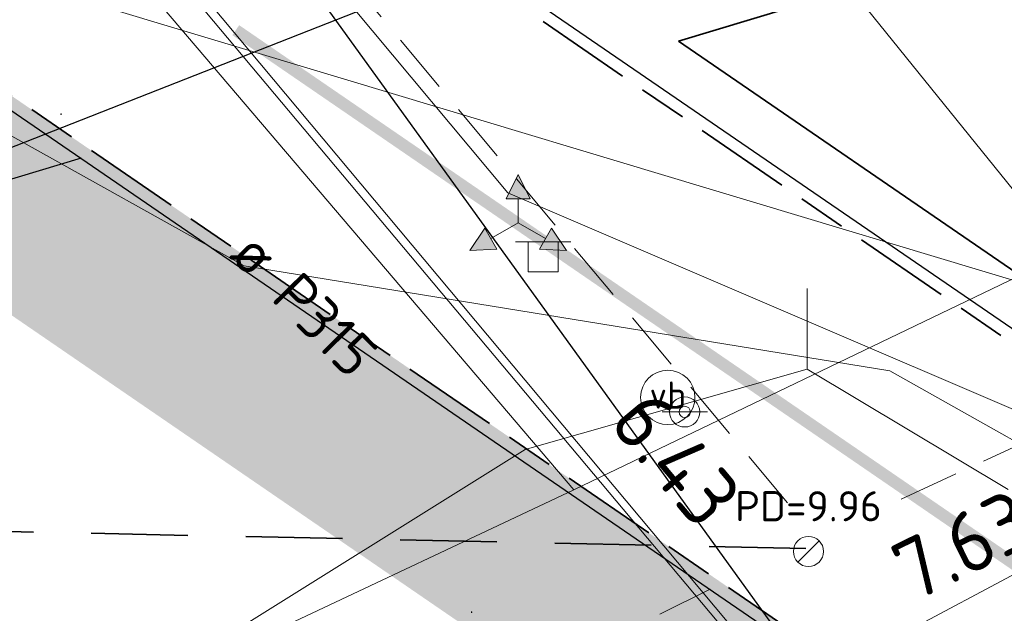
# Model space of a CAD drawing. Header units: metres. Extents: x 163628 to 167855, y 402678 to 405435.
# Tile 121 of 256: x 164483 to 164491, y 403443 to 403448. Entities that reach past the tile are written whole.
import ezdxf
from ezdxf.enums import TextEntityAlignment as Align

# ---------------------------------------------------------------- set-up
doc = ezdxf.new("R2010")
doc.units = ezdxf.units.M
for name, pattern in [('DASHED2', [0.375, 0.25, -0.125]), ('X-CA190022.004-UO-DWM_Snelfietsroute$0$VH-OPSLUITBAND_100X200', [16, 8, -2, 4, -2]), ('X-CA190022.004-UO-DWM_Snelfietsroute$0$VH-TROTTOIRBAND_180-200', [20, 10, -2, 2, -2, 2, -2]), ('X-CA190022.004-UO-DWM_Snelfietsroute$0$VW-270-30_STREEP', [3, 2.7, -0.3]), ('X-CA190022.004-UO-WHM_Riolering gemeente_NLCS_v0.2$0$RI-HUISAANSLUITING', [4.3, 2.5, -1.8]), ('X-CA190022.004-UO-WHM_Riolering nieuw$0$RI-HWA_PVC', [6.4, 4, -2.4])]:
    doc.linetypes.add(name, pattern=pattern)
doc.layers.get('0').update_dxf_attribs({"lineweight": 25})
for name, color, linetype, lineweight in [('B-WE-KW-KUNSTWERK_DUIKER-G', 252, 'Continuous', 18), ('X-CA190022.004-UO-BGT_Ondergrond$0$B-WE-VW-BEWEGWIJZERING_DRAAGCONSTRUCTIE-S', 7, 'Continuous', 25), ('X-CA190022.004-UO-BGT_Ondergrond$0$GE_316_WGDFietspad_Vlak_GEM', 253, 'Continuous', 9), ('X-CA190022.004-UO-BGT_Ondergrond$0$GE_367_OWGBerm_groenvoorziening_grasenk_GEM', 253, 'Continuous', 9), ('X-CA190022.004-UO-BGT_Ondergrond$0$GE_814_BRDVerkeersbord_Punt_GEM', 253, 'Continuous', 9), ('X-CA190022.004-UO-DTM inmeting$0$B-WE-IE-MEUBILAIR_WEGMEUBILAIR-S', 246, 'Continuous', 0), ('X-CA190022.004-UO-DTM inmeting$0$B-WE-OG-HOOGTEPUNT-S', 246, 'Continuous', 0), ('X-CA190022.004-UO-DTM inmeting$0$B-WE-RI-PUTDEKSELHOOGTE-T25', 246, 'Continuous', 0), ('X-CA190022.004-UO-DTM inmeting$0$B-WE-VH-VERHARDING_ASFALT-G', 246, 'Continuous', 0), ('X-CA190022.004-UO-DTM inmeting$0$B-WE-VW-VERKEERSTEKEN_BORD-S', 246, 'Continuous', 0), ('X-CA190022.004-UO-DWM_Snelfietsroute$0$N-WE-VH-KANTOPSLUITING_ACHTERKANTBAND-G', 125, 'Continuous', 25), ('X-CA190022.004-UO-DWM_Snelfietsroute$0$N-WE-VH-KANTOPSLUITING_OPSLUITBAND_100X200-G', 125, 'X-CA190022.004-UO-DWM_Snelfietsroute$0$VH-OPSLUITBAND_100X200', 35), ('X-CA190022.004-UO-DWM_Snelfietsroute$0$N-WE-VH-KANTOPSLUITING_TROTTOIRBAND_180 200-G', 125, 'X-CA190022.004-UO-DWM_Snelfietsroute$0$VH-TROTTOIRBAND_180-200', 25), ('X-CA190022.004-UO-DWM_Snelfietsroute$0$N-WE-VH-KANTVERHARDING_STREKLAAG-G', 251, 'Continuous', 18), ('X-CA190022.004-UO-DWM_Snelfietsroute$0$N-WE-VH-VERHARDING_HALFVERHARDING-G', 125, 'Continuous', 25), ('X-CA190022.004-UO-DWM_Snelfietsroute$0$N-WE-VW-MARKERING_LANGS_STREEP_27030_010-G', 125, 'X-CA190022.004-UO-DWM_Snelfietsroute$0$VW-270-30_STREEP', 25), ('X-CA190022.004-UO-GZM_Werkgrens_v0.1$0$N-WE-KG-GRENS_SYSTEEMGRENS-G', 7, 'X-CA190022.004-UO-GZM_Werkgrens_v0.1$0$KG-OG', 35), ('X-CA190022.004-UO-KAD_Percelen$0$B-WE-KG-GRENS_PERCEEL-GV', 150, 'Continuous', 9), ('X-CA190022.004-UO-WHM_Riolering gemeente - drukleidingen_v0.1$0$Riool_onder_druk_asbestcement_leidingen_450_hgml', 214, 'X-CA190022.004-UO-WHM_Riolering gemeente - drukleidingen_v0.1$0$1-200 PERSLEIDING', 25), ('X-CA190022.004-UO-WHM_Riolering gemeente - drukleidingen_v0.1$0$Riool_onder_druk_pvc_leidingen_315_hgml', 214, 'X-CA190022.004-UO-WHM_Riolering gemeente - drukleidingen_v0.1$0$1-200 PERSLEIDING', 25), ('X-CA190022.004-UO-WHM_Riolering gemeente_NLCS_v0.2$0$B-WE-RI-DUIKER-G', 214, 'X-CA190022.004-UO-WHM_Riolering gemeente_NLCS_v0.2$0$RI-HUISAANSLUITING', 15), ('X-CA190022.004-UO-WHM_Riolering nieuw$0$N-WE-RI-HWA_TRANSPORTLEIDING_PVC_160-G', 150, 'X-CA190022.004-UO-WHM_Riolering nieuw$0$RI-HWA_PVC', 35), ('X-XX-AL-T25 DUIIKER BESTAAND', 252, 'Continuous', 25)]:
    doc.layers.add(name, color=color, linetype=linetype, lineweight=lineweight)
doc.layers.add('X-CA190022.004-UO-DTM inmeting$0$X-XX-AL-MEETPUNT-S', color=246, linetype='Continuous', lineweight=0, plot=False)
for name, color, linetype, lineweight, transparency in [('X-CA190022.004-UO-KL_Wenstracé_v0.3$0$N-WE-KL-TRACE_WENSTRACE-G 1.5m', 24, 'Continuous', 35, 0.6), ('X-CA190022.004-UO-KLIC$0$B-OI-KL-DATA_KPN_0000546663_VECT_19O042616-G', 42, 'X-CA190022.004-UO-KLIC$0$1-200 TELEFONIE-KPN', 0, 0.25), ('X-CA190022.004-UO-KLIC$0$B-WE-KL-ET_MS-G', 42, 'X-CA190022.004-UO-KLIC$0$1-200 MIDDENSPANNING', 0, 0.25), ('X-CA190022.004-UO-KLIC$0$B-WE-KL-GAS_HD-G', 42, 'X-CA190022.004-UO-KLIC$0$1-200 GASLEIDING HOGE DRUK', 0, 0.25), ('X-CA190022.004-UO-KLIC$0$B-WE-KL-GAS_LD-G', 42, 'X-CA190022.004-UO-KLIC$0$1-200 GASLEIDING LAGE DRUK', 0, 0.25)]:
    doc.layers.add(name, color=color, linetype=linetype, lineweight=lineweight, transparency=transparency)
doc.styles.add('NLCS-ISO-M200-T25', font='NLCS-ISO.ttf', dxfattribs={"height": 0.5})
doc.styles.add('X-CA190022.004-UO-BGT_Ondergrond$0$NLCS-ISO', font='NLCS-ISO.ttf')
doc.styles.add('X-CA190022.004-UO-DTM inmeting$0$NLCS-ISO', font='isocpeur.ttf', dxfattribs={"height": 2.5})
doc.styles.add('X-CA190022.004-UO-KLIC$0$NLCS-ISO', font='NLCS-ISO.ttf')
doc.styles.add('X-CA190022.004-UO-WHM_Riolering gemeente - drukleidingen_v0.1$0$NLCS-ISO', font='NLCS-ISO.ttf')
doc.styles.add('X-CA190022.004-UO-WHM_Riolering gemeente_NLCS_v0.2$0$NLCS-ISO-M200-T18', font='NLCS-ISO.ttf', dxfattribs={"height": 0.36})
doc.linetypes.add('X-CA190022.004-UO-GZM_Werkgrens_v0.1$0$KG-OG', pattern='A,5.5,-1.5,[2,NLCS.SHX,S=0.5,R=0,X=0,Y=0],-1.5', length=8.5)
doc.linetypes.add('X-CA190022.004-UO-KLIC$0$1-200 GASLEIDING HOGE DRUK', pattern='A,1.5,-0.6,["GAS HD",X-CA190022.004-UO-KLIC$0$NLCS-ISO,S=0.24,R=0,X=-0.5,Y=-0.12],-0.7', length=2.8)
doc.linetypes.add('X-CA190022.004-UO-KLIC$0$1-200 GASLEIDING LAGE DRUK', pattern='A,1.5,-0.6,["GAS LD",X-CA190022.004-UO-KLIC$0$NLCS-ISO,S=0.24,R=0,X=-0.5,Y=-0.12],-0.7', length=2.8)
doc.linetypes.add('X-CA190022.004-UO-KLIC$0$1-200 MIDDENSPANNING', pattern='A,1.5,-0.6,["MS",X-CA190022.004-UO-KLIC$0$NLCS-ISO,S=0.24,R=0,X=-0.5,Y=-0.12],-0.05', length=2.15)
doc.linetypes.add('X-CA190022.004-UO-KLIC$0$1-200 TELEFONIE-KPN', pattern='A,1.5,-0.6,["KPN",X-CA190022.004-UO-KLIC$0$NLCS-ISO,S=0.24,R=0,X=-0.5,Y=-0.12],-0.3', length=2.4)
doc.linetypes.add('X-CA190022.004-UO-WHM_Riolering gemeente - drukleidingen_v0.1$0$1-200 PERSLEIDING', pattern='A,1.5,-0.6,["PERS",X-CA190022.004-UO-WHM_Riolering gemeente - drukleidingen_v0.1$0$NLCS-ISO,S=0.24,R=0,X=-0.5,Y=-0.12],-0.65', length=2.75)

# ---------------------------------------------------------------- blocks, each defined once
blk = doc.blocks.new('X-CA190022.004-UO-BGT_Ondergrond$0$SIE-WEG_PAAL_VERKEERSBORD-SO')
at = {"linetype": 'ByBlock', "lineweight": 18}
blk.add_circle((0, 0), 1.5, dxfattribs=at)
at = {"linetype": 'ByBlock', "lineweight": 18, "style": 'X-CA190022.004-UO-BGT_Ondergrond$0$NLCS-ISO'}
blk.add_text('vb', height=1.5, dxfattribs=at).set_placement((0, 0.132), align=Align.MIDDLE_CENTER)
blk = doc.blocks.new('X-CA190022.004-UO-BGT_Ondergrond$0$IMGEOVerkeersbord')
at = {"xscale": 5, "yscale": 5, "zscale": 5}
blk.add_blockref('X-CA190022.004-UO-BGT_Ondergrond$0$SIE-WEG_PAAL_VERKEERSBORD-SO', (0, 0), dxfattribs=at)
blk = doc.blocks.new('X-CA190022.004-UO-BGT_Ondergrond$0$SIE-WEG_VERKEERSBORD_WEGWIJZER-SO')
at = {"linetype": 'ByBlock', "lineweight": 18}
h = blk.add_hatch(color=0, dxfattribs=at)
h.dxf.hatch_style = 1
h.paths.add_polyline_path([(0.5, 1), (0, 2), (-0.5, 1)])
h = blk.add_hatch(color=0, dxfattribs=at)
h.dxf.hatch_style = 1
h.paths.add_polyline_path([(-1.384, -0.222), (-2, -1.155), (-0.884, -1.088)])
h = blk.add_hatch(color=0, dxfattribs=at)
h.dxf.hatch_style = 1
h.paths.add_polyline_path([(1.384, -0.222), (2, -1.155), (0.884, -1.088)])
at = {"color": 0, "linetype": 'ByBlock', "lineweight": 18}
for points in [[(0.5, 1), (0, 2), (-0.5, 1)], [(-1.384, -0.222), (-2, -1.155), (-0.884, -1.088)], [(1.384, -0.222), (2, -1.155), (0.884, -1.088)]]:
    blk.add_lwpolyline(points, close=True, dxfattribs=at)
for points in [[(0, 1), (0, 0)], [(-1.134, -0.655), (0, 0)], [(1.134, -0.655), (0, 0)]]:
    blk.add_lwpolyline(points, dxfattribs=at)
blk = doc.blocks.new('X-CA190022.004-UO-DTM inmeting$0$SVW-VERKEERSTEKEN_BORD_ANWB-SO')
blk.add_line((-2.75, 0), (2.75, 0))
at = {"flags": 128}
blk.add_lwpolyline([(-1.5, 0), (-1.5, -3), (1.5, -3), (1.5, 0)], close=True, dxfattribs=at)
at = {"style": 'X-CA190022.004-UO-DTM inmeting$0$NLCS-ISO'}
blk.add_attdef('AANTAL', text='', height=2.5, dxfattribs=at).set_placement((0, -1.5), align=Align.MIDDLE)
blk = doc.blocks.new('X-CA190022.004-UO-DTM inmeting$0$putdeksel 1.03')
at = {"layer": 'X-CA190022.004-UO-DTM inmeting$0$B-WE-RI-PUTDEKSELHOOGTE-T25', "flags": 128}
blk.add_lwpolyline([(-0.177, -0.177), (0.177, 0.177)], dxfattribs=at)
at = {"layer": 'X-CA190022.004-UO-DTM inmeting$0$B-WE-RI-PUTDEKSELHOOGTE-T25'}
blk.add_circle((0, 0), 0.25, dxfattribs=at)
blk = doc.blocks.new('X-CA190022.004-UO-DTM inmeting$0$Putdeksel 1.04')
at = {"layer": 'X-CA190022.004-UO-DTM inmeting$0$B-WE-RI-PUTDEKSELHOOGTE-T25'}
blk.add_blockref('X-CA190022.004-UO-DTM inmeting$0$putdeksel 1.03', (0, 0), dxfattribs=at)
blk = doc.blocks.new('X-CA190022.004-UO-DTM inmeting$0$SIE-WEG_VERKEERSBORD_PAAL')
blk.add_line((-0.3, 0), (0.3, 0))
for radius in [0.2, 0.0745]:
    blk.add_circle((0, 0), radius)
at = {"style": 'X-CA190022.004-UO-DTM inmeting$0$NLCS-ISO'}
blk.add_attdef('VERKEERSBORD', (0.2, 0.202), '', height=0.4, dxfattribs=at)
blk = doc.blocks.new('X-CA190022.004-UO-DTM inmeting$0$punt')
at = {"color": 0, "lineweight": -2}
blk.add_line((0, 0), (0, 0), dxfattribs=at)
blk = doc.blocks.new('X-CA190022.004-UO-DTM inmeting$0$SOG-HOOGTEPUNT-SO')
for p, q in [((-0.5, 0), (0.5, 0)), ((0, 0.5), (0, -0.5))]:
    blk.add_line(p, q)

msp = doc.modelspace()

# ---------------------------------------------------------------- linework, layer by layer
at = {"layer": 'B-WE-KW-KUNSTWERK_DUIKER-G', "linetype": 'DASHED2', "ltscale": 2, "flags": 128}
for points in [[(164489.338, 403444.057), (164457.423, 403482.249)], [(164490.28, 403444.088), (164496.524, 403446.975)], [(164441.17, 403419.963), (164488.698, 403443.34)]]:
    msp.add_lwpolyline(points, dxfattribs=at)
at = {"layer": 'X-CA190022.004-UO-BGT_Ondergrond$0$GE_316_WGDFietspad_Vlak_GEM', "flags": 128}
msp.add_lwpolyline([(164457.137, 403480.66), (164475.024, 403459.592), (164499.729, 403430.051), (164501.818, 403427.708)], dxfattribs=at)
at = {"layer": 'X-CA190022.004-UO-BGT_Ondergrond$0$GE_367_OWGBerm_groenvoorziening_grasenk_GEM', "flags": 128}
msp.add_lwpolyline([(164501.818, 403427.708), (164499.729, 403430.051), (164475.024, 403459.592), (164457.137, 403480.66), (164454.048, 403484.299)], dxfattribs=at)
at = {"layer": 'X-CA190022.004-UO-DTM inmeting$0$B-WE-VH-VERHARDING_ASFALT-G'}
msp.add_polyline3d([(164473.807, 403460.97, 9.643), (164478.892, 403454.874, 9.782), (164484.454, 403448.206, 9.919), (164487.919, 403444.075, 9.889), (164492.622, 403438.466, 9.825), (164497.154, 403433.063, 9.755), (164501.566, 403427.951, 9.638), (164502.716, 403427.013, 9.595), (164504.758, 403426.298, 9.553), (164506.688, 403426.207, 9.491), (164508.755, 403427.059, 9.429), (164513.217, 403429.149, 9.326)], dxfattribs=at)
at = {"layer": 'X-CA190022.004-UO-DWM_Snelfietsroute$0$N-WE-VH-KANTOPSLUITING_ACHTERKANTBAND-G', "flags": 128}
for points in [[(164478.8101, 403455.2207), (164479.4413, 403454.466, 0.068295), (164483.4447, 403450.8256), (164492.6867, 403444.4817, -0.130794), (164494.7299, 403442.1004, 0.416655), (164498.623, 403440.7572, 0.416655)], [(164476.2027, 403453.0801), (164476.5802, 403452.62, 0.070648), (164480.744, 403448.7981), (164490.8758, 403441.8434, -0.518615), (164490.9487, 403437.0653, -0.390163)]]:
    msp.add_lwpolyline(points, format="xyb", dxfattribs=at)
at = {"layer": 'X-CA190022.004-UO-DWM_Snelfietsroute$0$N-WE-VH-KANTOPSLUITING_OPSLUITBAND_100X200-G', "ltscale": 0.1, "flags": 128}
for points in [[(164478.7334, 403455.1565), (164479.3645, 403454.4018, 0.068295), (164483.3881, 403450.7432), (164492.6301, 403444.3992, -0.130794), (164494.6398, 403442.057, 0.416655), (164498.6671, 403440.6675)], [(164476.28, 403453.1435), (164476.6575, 403452.6834, 0.070648), (164480.8006, 403448.8805), (164490.9323, 403441.9259, -0.520529), (164490.9927, 403436.9739, -0.390163)]]:
    msp.add_lwpolyline(points, format="xyb", dxfattribs=at)
at = {"layer": 'X-CA190022.004-UO-DWM_Snelfietsroute$0$N-WE-VH-KANTOPSLUITING_TROTTOIRBAND_180 200-G', "ltscale": 0.2, "flags": 128}
msp.add_lwpolyline([(164490.087, 403436.5379, -0.297297), (164489.5457, 403436.6119), (164488.4169, 403437.5894, -0.023001), (164484.6656, 403440.9985, 0.001147), (164482.1882, 403443.4712)], format="xyb", dxfattribs=at)
at = {"layer": 'X-CA190022.004-UO-DWM_Snelfietsroute$0$N-WE-VH-KANTVERHARDING_STREKLAAG-G', "ltscale": 0.2, "flags": 128}
for points in [[(164489.791, 403436.3955, -0.145153), (164489.4802, 403436.5363), (164488.3523, 403437.5131, -0.022997), (164484.5949, 403440.9277, 0.001626), (164482.1173, 403443.3983)], [(164489.6484, 403436.3268, -0.097072), (164489.4148, 403436.4607), (164488.2877, 403437.4367, -0.022992), (164484.5242, 403440.857, 0.001684), (164482.0473, 403443.3265)]]:
    msp.add_lwpolyline(points, format="xyb", dxfattribs=at)
at = {"layer": 'X-CA190022.004-UO-DWM_Snelfietsroute$0$N-WE-VH-VERHARDING_HALFVERHARDING-G', "flags": 128}
msp.add_lwpolyline([(164483.4867, 403446.9154), (164481.7455, 403446.3902)], dxfattribs=at)
at = {"layer": 'X-CA190022.004-UO-DWM_Snelfietsroute$0$N-WE-VW-MARKERING_LANGS_STREEP_27030_010-G', "const_width": 0.1, "flags": 128}
msp.add_lwpolyline([(164494.8171, 403438.8145, 0.056204), (164492.6226, 403442.4141), (164492.3676, 403442.6826), (164492.0915, 403442.9293), (164491.796, 403443.1523), (164491.5875, 403443.2955), (164484.7683, 403447.9764)], format="xyb", dxfattribs=at)
at = {"layer": 'X-CA190022.004-UO-GZM_Werkgrens_v0.1$0$N-WE-KG-GRENS_SYSTEEMGRENS-G', "ltscale": 0.2, "flags": 128}
msp.add_lwpolyline([(164202.4472, 403276.2613, -0.007014), (164204.6842, 403278.1945), (164207.7316, 403280.6309), (164216.351, 403287.4712), (164219.0036, 403289.4341), (164219.3747, 403289.7286), (164237.1837, 403303.1852), (164244.5865, 403308.6053), (164248.7299, 403311.6378), (164253.9775, 403315.3667), (164261.1755, 403320.4804), (164269.6822, 403326.3245), (164277.478, 403331.5383), (164300.1389, 403346.153), (164322.964, 403359.926), (164334.0727, 403366.2923), (164351.6653, 403375.7975), (164373.7421, 403387.5498), (164399.9497, 403400.4639), (164429.2801, 403414.7433), (164430.1236, 403415.141), (164430.9478, 403415.5063), (164431.7771, 403415.8458), (164432.6152, 403416.1613), (164433.4617, 403416.4527), (164434.3156, 403416.7195), (164435.1764, 403416.9618), (164436.0433, 403417.1793), (164436.3055, 403417.2588, -0.099821), (164451.9815, 403417.179, 0.131087), (164471.53, 403420.9481), (164482.5327, 403426.2434), (164490.6931, 403418.7998), (164492.5862, 403419.7065), (164495.4036, 403416.53, -0.0101), (164498.0739, 403413.5363), (164499.3853, 403412.0048), (164502.2759, 403408.6525), (164509.2744, 403412.9481), (164511.7682, 403416.461), (164509.1861, 403420.2014, -0.175036), (164509.3211, 403422.1351, -0.180129), (164510.5167, 403423.4313), (164518.8245, 403427.3151), (164545.0302, 403439.9269), (164571.6953, 403452.7535), (164577.9553, 403456.0641), (164591.4717, 403464.1419), (164595.4463, 403466.1591), (164599.4312, 403468.1815), (164600.8539, 403468.8631), (164605.94, 403471.2415), (164622.0165, 403477.7584), (164627.2729, 403479.8887), (164631.9473, 403481.9049), (164633.2674, 403482.5386, 0.084778), (164642.609, 403485.3797), (164759.3321, 403541.3865), (164770.9742, 403544.8151), (164773.2724, 403545.3969), (164787.8866, 403542.2896), (164789.8994, 403542.3802), (164793.2522, 403543.0483), (164800.2402, 403546.8141), (164803.671, 403549.366), (164804.774, 403550.3597), (164806.9829, 403547.3874), (164807.907, 403546.1989), (164811.8705, 403549.2808), (164810.9533, 403550.4603), (164809.5117, 403552.4058), (164808.3427, 403553.5747), (164810.024, 403555.0894), (164807.8269, 403558.0125), (164809.8344, 403559.5158, 0.087199), (164816.7069, 403566.8332, -0.136189), (164825.151, 403574.239), (164897.9516, 403609.3405), (164931.0927, 403625.3205), (165054.7837, 403684.9605), (165123.1554, 403717.9264), (165148.5664, 403730.033), (165175.6541, 403740.4785), (165188.1464, 403744.8236), (165187.6324, 403748.0919), (165185.258, 403754.9316), (165180.0379, 403753.6895, 0.027846), (165177.0513, 403752.4656), (165119.6977, 403725.1407), (165051.3091, 403692.1666), (164927.6181, 403632.5265), (164894.4771, 403616.5466), (164821.6765, 403581.4451, 0.136189), (164810.0156, 403571.2181, -0.087199), (164805.039, 403565.9193), (164803.0204, 403564.4075), (164799.4154, 403569.2038), (164798.615, 403568.6044), (164797.8152, 403568.0055), (164797.2158, 403568.8059), (164793.3705, 403565.9263), (164793.97, 403565.1259), (164792.3761, 403563.9323), (164795.8845, 403559.0637, -0.201548), (164780.0972, 403554.057, 0.075656), (164771.1692, 403553.9823, -0.009755), (164764.0749, 403552.5359), (164754.2863, 403547.7986), (164747.4743, 403544.6064), (164708.3404, 403525.5832), (164686.2179, 403515.365), (164675.148, 403509.8648), (164663.5245, 403504.2583), (164644.3266, 403495.0707), (164639.4929, 403492.7231), (164638.2009, 403492.1265, -0.201818), (164621.8461, 403491.8003, 0.209498), (164598.5804, 403490.9733), (164556.1572, 403470.5662), (164536.2995, 403461.008), (164516.3184, 403451.408), (164508.2317, 403447.5121), (164500.1868, 403443.6422), (164497.2034, 403443.0085), (164495.0903, 403442.274, 0.130794), (164492.9131, 403444.8115), (164488.4347, 403447.8855), (164494.8987, 403449.835), (164490.3149, 403452.2329), (164484.4843, 403450.5971, -0.076427), (164479.7481, 403454.7226), (164478.7992, 403455.8573), (164474.918, 403452.9617), (164457.3434, 403473.5657), (164451.2569, 403468.374), (164465.5191, 403451.6533, -0.484297), (164464.8169, 403448.1132), (164461.4164, 403446.3938), (164463.8934, 403441.7699), (164464.9162, 403439.6136), (164433.0168, 403424.6831, 0.05166), (164425.3001, 403421.7034), (164396.4308, 403407.6484), (164370.0936, 403394.6705), (164347.8842, 403382.8476), (164330.1818, 403373.2831), (164318.908, 403366.8221), (164295.9034, 403352.9409), (164273.086, 403338.2252), (164265.1934, 403332.9466), (164256.5936, 403327.0387), (164249.3435, 403321.8879), (164244.0503, 403318.1266), (164239.8605, 403315.0601), (164232.409, 403309.6044), (164214.476, 403296.0541), (164201.2888, 403285.5888, 0.012131), (164197.4136, 403282.3572)], format="xyb", close=True, dxfattribs=at)
at = {"layer": 'X-CA190022.004-UO-KAD_Percelen$0$B-WE-KG-GRENS_PERCEEL-GV', "flags": 128}
for points in [[(164244.1174, 403697.8637), (164382.73, 403547.962), (164467.184, 403447.137), (164474.656, 403438.052), (164476.902, 403439.143), (164487.569, 403444.164), (164388.991, 403559.989), (164335.093, 403619.023), (164327.271, 403627.471), (164268.836, 403691.623), (164256.1209, 403703.7882)], [(164256.1209, 403703.7882), (164268.836, 403691.623), (164327.271, 403627.471), (164335.093, 403619.023), (164388.991, 403559.989), (164487.569, 403444.164), (164492.811, 403446.689), (164489.137, 403451.001), (164487.991, 403452.346), (164450.199, 403496.696), (164444.596, 403503.272)]]:
    msp.add_lwpolyline(points, dxfattribs=at)
msp.add_lwpolyline([(164595.838, 403501.354), (164555.326, 403482.367), (164489.137, 403451.001), (164492.811, 403446.689), (164487.569, 403444.164), (164476.902, 403439.143), (164474.656, 403438.052), (164469.708, 403435.65), (164459.04, 403430.474), (164460.276, 403427.915), (164478.654, 403436.809), (164549.795, 403471.239), (164610.094, 403500.047), (164740.684, 403562.794), (164887.38, 403633.726), (164885.502, 403637.729), (164830.972, 403611.838), (164787.129, 403591.173), (164774.865, 403585.072), (164771.579, 403589.482), (164763.848, 403582.954), (164722.665, 403561.134), (164654.869, 403529.019)], close=True, dxfattribs=at)
at = {"layer": 'X-CA190022.004-UO-KL_Wenstracé_v0.3$0$N-WE-KL-TRACE_WENSTRACE-G 1.5m', "lineweight": 18, "ltscale": 0.2, "const_width": 1.5}
msp.add_lwpolyline([(164491.5014, 403438.0436), (164491.2636, 403440.3253, 0.072233), (164489.3106, 403442.1294), (164480.3761, 403448.2622, -0.070648), (164476.0777, 403452.2077), (164468.6419, 403460.7527), (164458.5071, 403472.5867)], format="xyb", dxfattribs=at)
at = {"layer": 'X-CA190022.004-UO-KLIC$0$B-OI-KL-DATA_KPN_0000546663_VECT_19O042616-G', "flags": 128}
for points in [[(164489.5, 403445.1667), (164489.5, 403445.8333)], [(164489.5, 403445.1667), (164487.1667, 403444.5), (164484.5, 403442.8333), (164476.5, 403438.1667)], [(164489.5, 403445.1667), (164491.1667, 403444.1667)]]:
    msp.add_lwpolyline(points, dxfattribs=at)
at = {"layer": 'X-CA190022.004-UO-KLIC$0$B-WE-KL-ET_MS-G', "linetype": 'X-CA190022.004-UO-KLIC$0$1-200 MIDDENSPANNING'}
for points in [[(164446.837, 403488.487), (164482.87, 403447.122), (164484.838, 403446.021), (164490.187, 403445.152), (164492.148, 403444.046), (164493.767, 403442.14), (164500.631, 403434.065), (164500.795, 403433.872), (164502.045, 403433.673), (164502.622, 403434.291), (164502.955, 403434.638), (164503.135, 403434.725), (164518.56, 403442.2), (164520.422, 403443.089), (164550.71, 403457.544)], [(164550.71, 403457.544), (164520.422, 403443.089), (164518.56, 403442.2), (164503.135, 403434.725), (164502.955, 403434.638), (164502.622, 403434.291), (164502.045, 403433.673), (164500.795, 403433.872), (164500.631, 403434.065), (164493.767, 403442.14), (164492.148, 403444.046), (164490.187, 403445.152), (164484.838, 403446.021), (164482.87, 403447.122), (164446.837, 403488.487)], [(164522.695, 403474.816), (164522.738, 403474.765), (164522.91, 403474.1851), (164522.601, 403473.665), (164518.798, 403470.922), (164510.498, 403464.926), (164493.943, 403453.606), (164489.98, 403450.731), (164489.5319, 403450.2661), (164489.272, 403449.675), (164489.2691, 403449.2152), (164489.473, 403448.803), (164499.371, 403436.548), (164500.42, 403435.212), (164500.693, 403434.853), (164500.997, 403434.451), (164501.176, 403434.214), (164501.239, 403434.13), (164501.149, 403433.763), (164500.722, 403433.556)], [(164522.695, 403474.816), (164522.738, 403474.765), (164522.91, 403474.1851), (164522.601, 403473.665), (164518.798, 403470.922), (164510.498, 403464.926), (164493.943, 403453.606), (164489.98, 403450.731), (164489.5319, 403450.2661), (164489.272, 403449.675), (164489.2691, 403449.2152), (164489.473, 403448.803), (164499.371, 403436.548), (164500.42, 403435.212), (164500.693, 403434.853), (164500.997, 403434.451), (164501.249, 403434.349), (164501.776, 403434.222), (164501.879, 403434.214), (164502.209, 403434.277), (164502.955, 403434.638), (164503.135, 403434.725)]]:
    msp.add_lwpolyline(points, dxfattribs=at)
at = {"layer": 'X-CA190022.004-UO-KLIC$0$B-WE-KL-GAS_HD-G'}
msp.add_lwpolyline([(164365.6994, 403529.3674), (164378.231, 403517.662), (164390.922, 403509.457), (164428.827, 403487.724), (164433.363, 403482.392), (164466.989, 403442.858), (164475.86, 403452.506), (164476.929, 403453.41), (164480.756, 403449.051), (164491.7, 403445.754), (164492.413, 403444.916)], dxfattribs=at)
at = {"layer": 'X-CA190022.004-UO-KLIC$0$B-WE-KL-GAS_LD-G'}
msp.add_lwpolyline([(164457.542, 403457.892), (164457.68, 403457.7), (164458.176, 403457.01), (164458.856, 403457.499), (164458.876, 403457.514), (164459.191, 403457.766), (164470.123, 403466.511), (164470.515, 403466.824), (164475.53, 403460.754), (164484.464, 403449.692), (164487.023, 403446.628), (164493.742, 403443.744), (164494.374, 403442.412), (164495.63, 403439.712), (164495.826, 403439.354), (164496.908, 403437.672), (164496.991, 403437.536), (164499.658, 403432.857), (164502.61, 403428.548), (164504.797, 403425.426), (164507.965, 403421.558), (164515.618, 403412.44), (164522.215, 403404.56)], dxfattribs=at)
at = {"layer": 'X-CA190022.004-UO-WHM_Riolering gemeente - drukleidingen_v0.1$0$Riool_onder_druk_asbestcement_leidingen_450_hgml', "flags": 128}
msp.add_lwpolyline([(164041.696, 403048.992), (164057.888, 403035.424), (164070.8, 403024.32), (164076.496, 403019.328), (164079.76, 403016.48), (164082.848, 403012.704), (164084.864, 403008.736), (164086.912, 403005.44), (164088.24, 403003.712), (164089.904, 403003.232), (164092.128, 403003.424), (164116.608, 403031.04), (164116.752, 403031.168), (164117.68, 403031.648), (164118.544, 403031.776), (164122.064, 403033.44), (164124.032, 403035.04), (164124.784, 403035.936), (164125.312, 403037.056), (164126.064, 403038.368), (164134.208, 403045.856), (164137.376, 403046.4), (164138.528, 403047.648), (164139.696, 403049.28), (164141.136, 403053.856), (164140.736, 403063.616), (164140.112, 403073.6), (164139.392, 403087.488), (164139.776, 403097.952), (164140.624, 403111.296), (164141.568, 403118.976), (164143.136, 403130.272), (164144.672, 403139.872), (164150.432, 403160.832), (164151.712, 403164.672), (164156.464, 403179.872), (164160.544, 403191.712), (164166.16, 403202.752), (164175.232, 403217.632), (164180.096, 403224.64), (164187.872, 403234.592), (164197.312, 403245.472), (164203.024, 403251.424), (164211.424, 403259.328), (164220.304, 403266.816), (164227.968, 403272.832), (164232.576, 403276.224), (164236.656, 403279.04), (164241.104, 403282.144), (164246.656, 403285.536), (164249.632, 403287.488), (164256.256, 403291.168), (164259.76, 403293.184), (164260.144, 403297.088), (164246.416, 403316.8), (164247.408, 403319.968), (164248.192, 403320.736), (164272.64, 403337.44), (164290.144, 403348.416), (164313.152, 403362.88), (164354.304, 403385.824), (164384.944, 403401.824), (164413.664, 403415.84), (164451.424, 403433.696), (164460.096, 403437.92), (164471.904, 403442.784), (164480.64, 403446.112), (164489.584, 403449.632), (164495.968, 403452.448), (164501.664, 403455.424), (164505.312, 403457.312)], dxfattribs=at)
at = {"layer": 'X-CA190022.004-UO-WHM_Riolering gemeente - drukleidingen_v0.1$0$Riool_onder_druk_pvc_leidingen_315_hgml'}
msp.add_line((164481.088, 403454.304), (164503.904, 403422.688), dxfattribs=at)
at = {"layer": 'X-CA190022.004-UO-WHM_Riolering gemeente_NLCS_v0.2$0$B-WE-RI-DUIKER-G'}
msp.add_line((164496, 403446.016), (164480.992, 403438.016), dxfattribs=at)
at = {"layer": 'X-CA190022.004-UO-WHM_Riolering nieuw$0$N-WE-RI-HWA_TRANSPORTLEIDING_PVC_160-G', "ltscale": 0.2, "flags": 128}
msp.add_lwpolyline([(164482.2918, 403443.8316), (164489.515, 403443.6786)], dxfattribs=at)

# ---------------------------------------------------------------- block references
at = {"layer": 'X-CA190022.004-UO-BGT_Ondergrond$0$B-WE-VW-BEWEGWIJZERING_DRAAGCONSTRUCTIE-S', "xscale": 0.2, "yscale": 0.2, "zscale": 0.2}
msp.add_blockref('X-CA190022.004-UO-BGT_Ondergrond$0$SIE-WEG_VERKEERSBORD_WEGWIJZER-SO', (164487.108, 403446.379), dxfattribs=at)
at = {"layer": 'X-CA190022.004-UO-BGT_Ondergrond$0$GE_814_BRDVerkeersbord_Punt_GEM', "xscale": 0.03, "yscale": 0.03, "zscale": 0.02}
msp.add_blockref('X-CA190022.004-UO-BGT_Ondergrond$0$IMGEOVerkeersbord', (164488.347, 403444.931), dxfattribs=at)
at = {"layer": 'X-CA190022.004-UO-DTM inmeting$0$B-WE-IE-MEUBILAIR_WEGMEUBILAIR-S', "linetype": 'ByBlock', "lineweight": -2, "xscale": 0.6250000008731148, "yscale": 0.6250000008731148, "zscale": 0.6250000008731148}
msp.add_blockref('X-CA190022.004-UO-DTM inmeting$0$SIE-WEG_VERKEERSBORD_PAAL', (164488.487, 403444.811, 9.87), dxfattribs=at)
at = {"layer": 'X-CA190022.004-UO-DTM inmeting$0$B-WE-OG-HOOGTEPUNT-S', "linetype": 'ByBlock', "lineweight": -2, "xscale": 0.01, "yscale": 0.01, "zscale": 0.01}
for p in [(164483.321, 403447.28, 9.934), (164486.722, 403443.151, 9.893)]:
    msp.add_blockref('X-CA190022.004-UO-DTM inmeting$0$SOG-HOOGTEPUNT-SO', p, dxfattribs=at)
at = {"layer": 'X-CA190022.004-UO-DTM inmeting$0$B-WE-RI-PUTDEKSELHOOGTE-T25', "linetype": 'ByBlock', "lineweight": -2, "xscale": 0.5000000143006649, "yscale": 0.5000000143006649, "zscale": 0.5000000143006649}
msp.add_blockref('X-CA190022.004-UO-DTM inmeting$0$Putdeksel 1.04', (164489.512, 403443.654, 9.958), dxfattribs=at)
at = {"layer": 'X-CA190022.004-UO-DTM inmeting$0$B-WE-VW-VERKEERSTEKEN_BORD-S', "linetype": 'ByBlock', "lineweight": -2, "xscale": 0.08333333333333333, "yscale": 0.08333333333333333, "zscale": 0.08333333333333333}
msp.add_blockref('X-CA190022.004-UO-DTM inmeting$0$SVW-VERKEERSTEKEN_BORD_ANWB-SO', (164487.315, 403446.222, 9.881), dxfattribs=at)
at = {"layer": 'X-CA190022.004-UO-DTM inmeting$0$X-XX-AL-MEETPUNT-S', "linetype": 'ByBlock', "lineweight": -2}
msp.add_blockref('X-CA190022.004-UO-DTM inmeting$0$punt', (164487.919, 403444.075, 9.889), dxfattribs=at)

# ---------------------------------------------------------------- texts
at = {"layer": 'X-CA190022.004-UO-DTM inmeting$0$B-WE-RI-PUTDEKSELHOOGTE-T25', "linetype": 'ByBlock', "insert": (164489.512, 403443.904, 9.958), "char_height": 0.25, "attachment_point": 8, "style": 'X-CA190022.004-UO-DTM inmeting$0$NLCS-ISO'}
msp.add_mtext('PD=9.96', dxfattribs=at)
at = {"layer": 'X-CA190022.004-UO-WHM_Riolering gemeente_NLCS_v0.2$0$B-WE-RI-DUIKER-G', "style": 'X-CA190022.004-UO-WHM_Riolering gemeente_NLCS_v0.2$0$NLCS-ISO-M200-T18'}
msp.add_text('ø P315', height=0.36, rotation=314.5002, dxfattribs=at).set_placement((164484.7036, 403446.0963))
at = {"layer": 'X-XX-AL-T25 DUIIKER BESTAAND', "char_height": 0.5, "attachment_point": 1, "style": 'NLCS-ISO-M200-T25'}
for s, insert, rotation in [('6.43', (164488.2288, 403445.0362), 309.88369), ('7.63', (164490.1607, 403443.6774), 26.1288)]:
    msp.add_mtext_dynamic_manual_height_columns(s, width=3.884526, gutter_width=3.5, heights=[0], dxfattribs=dict(at, insert=insert, rotation=rotation))

doc.saveas('drawing.dxf')
